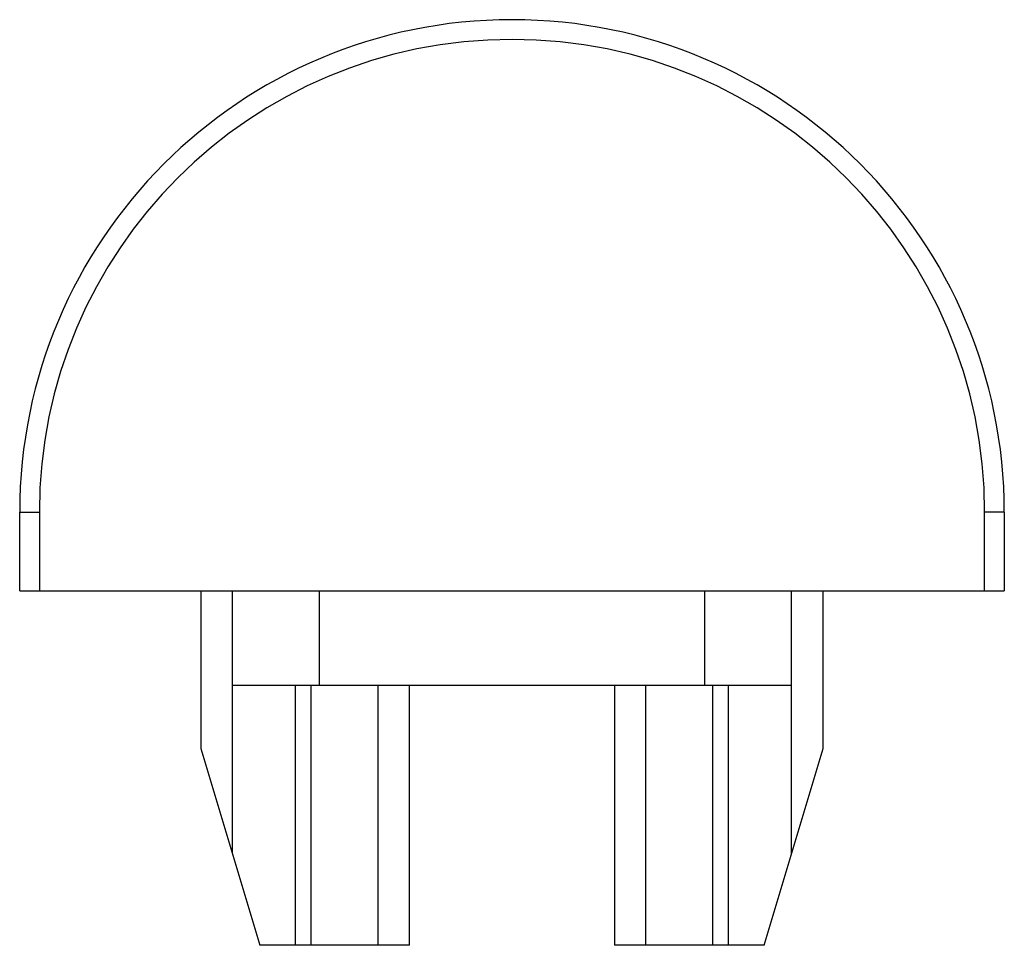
# Model space of a CAD drawing. Header units: millimetres. Extents: x -6.2 to 6.2, y -4.5 to 7.2.
import ezdxf

# ---------------------------------------------------------------- set-up
doc = ezdxf.new("R2010")
doc.units = ezdxf.units.MM

msp = doc.modelspace()

# ---------------------------------------------------------------- linework, layer by layer
at = {"color": 7, "linetype": 'Continuous', "lineweight": 25}
for p, q in [((-6.25, 0), (-6.25, 1)), ((-6.25, 1), (-6, 1)), ((-6, 1), (-6, 0)), ((6, 0), (6, 1)), ((6.25, 1), (6, 1)), ((6.25, 1), (6.25, 0)), ((-6.25, 0), (6.25, 0)), ((-3.95, 0), (-3.95, -2)), ((-3.55, -3.333), (-3.55, 0)), ((-2.45, 0), (-2.45, -1.2)), ((2.45, -1.2), (2.45, 0)), ((3.55, -3.333), (3.55, 0)), ((3.95, -2), (3.95, 0)), ((3.55, -1.2), (-3.55, -1.2)), ((-2.75, -4.5), (-2.75, -1.2)), ((-2.55, -4.5), (-2.55, -1.2)), ((-1.7, -4.5), (-1.7, -1.2)), ((-1.3, -4.5), (-1.3, -1.2)), ((1.3, -1.2), (1.3, -4.5)), ((1.7, -4.5), (1.7, -1.2)), ((2.55, -4.5), (2.55, -1.2)), ((2.75, -4.5), (2.75, -1.2)), ((-3.95, -2), (-3.2, -4.5)), ((3.2, -4.5), (3.95, -2)), ((-1.3, -4.5), (-3.2, -4.5)), ((3.2, -4.5), (1.3, -4.5))]:
    msp.add_line(p, q, dxfattribs=at)
for radius in [6.25, 6]:
    msp.add_arc((0, 1), radius, 0, 180, dxfattribs=at)

doc.saveas('drawing.dxf')
